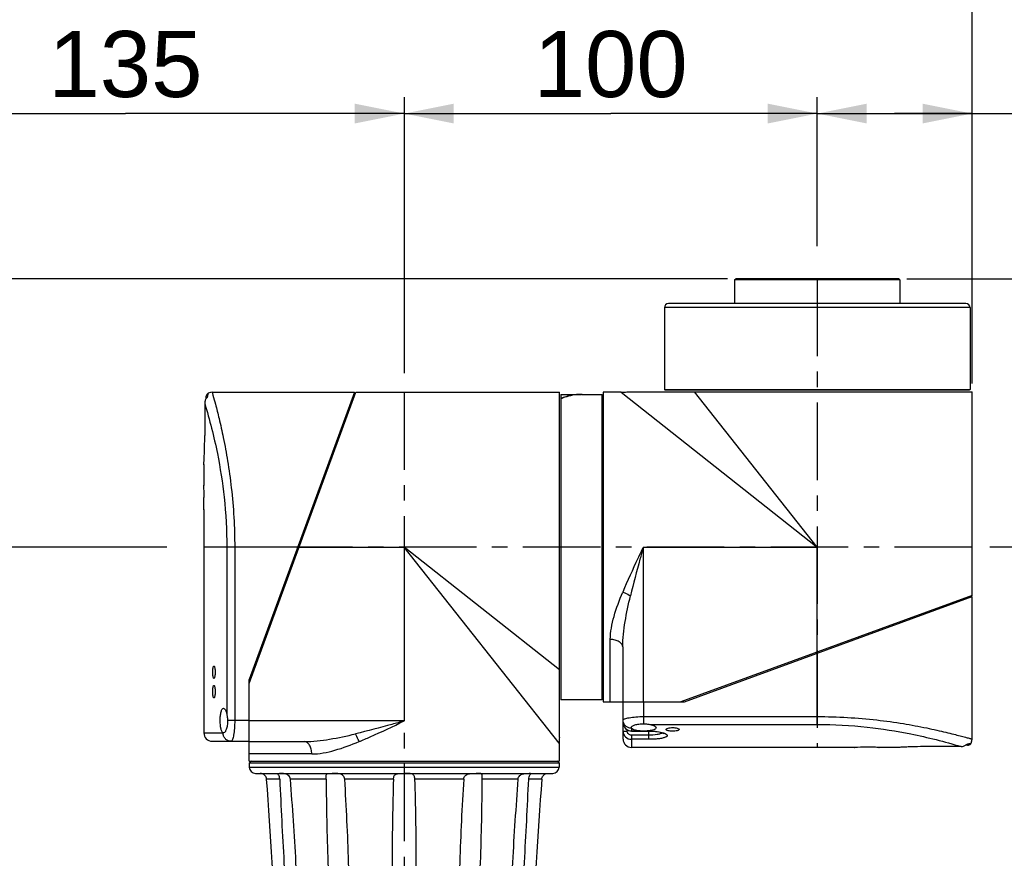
# Model space of a CAD drawing. Header units: millimetres. Extents: x 12 to 2508, y 25 to 1770.
# Tile 30 of 56: x 1497 to 1735, y 1201 to 1404. Entities that reach past the tile are written whole.
import ezdxf

# ---------------------------------------------------------------- set-up
doc = ezdxf.new("R2010")
doc.units = ezdxf.units.MM
doc.linetypes.add('CENTER', pattern=[0.6, 0.375, -0.075, 0.075, -0.075])
for name, color, linetype in [('ARM1_ABL4', 7, 'Continuous'), ('ARM1_PIPE_PBL5', 7, 'Continuous'), ('ARM2_ABL33', 7, 'Continuous'), ('COVER_S_PBL24', 7, 'Continuous'), ('COVER_S_PBL30', 7, 'Continuous'), ('FLANGE_E_PBL3', 7, 'Continuous'), ('FLANGE_J5_PBL34', 7, 'Continuous'), ('HOLDER_S_PBL18', 7, 'Continuous'), ('HOLDER_S_PBL37', 7, 'Continuous'), ('MODULE_S_ABL17', 7, 'Continuous'), ('MODULE_S_ABL2', 7, 'Continuous'), ('new_view_6_VBL0', 7, 'Continuous'), ('RING_S_PBL44', 7, 'Continuous')]:
    doc.layers.add(name, color=color, linetype=linetype)
doc.styles.get("Standard").update_dxf_attribs({"font": 'arial.ttf'})
doc.dimstyles.new('DIMSTYLE_4', dxfattribs={"dimtxt": 16, "dimasz": 12, "dimexe": 1, "dimexo": 0.5, "dimgap": 1, "dimtad": 1, "dimdsep": 46, "dimtxsty": 'Standard', "dimblk": '_FILLED', "dimblk1": '_FILLED', "dimblk2": '_FILLED', "dimcen": 0.09, "dimclrt": 134, "dimazin": 2, "dimtp": 0.5, "dimtm": 0.5, "dimtfac": 1, "dimtofl": 0, "dimtmove": 0, "dimatfit": 3, "dimldrblk": '_FILLED', "dimfxl": 1, "dimtolj": 1, "dimarcsym": 0})
doc.dimstyles.new('DIMSTYLE_6', dxfattribs={"dimtxt": 16, "dimasz": 12, "dimexe": 1, "dimexo": 0.5, "dimgap": 1, "dimtad": 1, "dimdec": 0, "dimdsep": 46, "dimtxsty": 'Standard', "dimblk": '_FILLED', "dimblk1": '_FILLED', "dimblk2": '_FILLED', "dimcen": 0.09, "dimclrt": 134, "dimazin": 2, "dimtp": 0.8, "dimtm": 0.8, "dimtfac": 1, "dimtdec": 0, "dimtofl": 0, "dimtmove": 0, "dimatfit": 3, "dimldrblk": '_FILLED', "dimfxl": 1, "dimtolj": 1, "dimarcsym": 0})
doc.dimstyles.new('DIMSTYLE_7', dxfattribs={"dimtxt": 10, "dimasz": 6, "dimexe": 1, "dimexo": 0.5, "dimtad": 1, "dimdsep": 46, "dimtxsty": 'Standard', "dimblk": '_FILLED', "dimblk1": '_FILLED', "dimblk2": '_FILLED', "dimcen": 0.09, "dimclrt": 134, "dimazin": 2, "dimtp": 0.2, "dimtm": 0.2, "dimtfac": 1, "dimtofl": 0, "dimtmove": 0, "dimatfit": 1, "dimldrblk": '_FILLED', "dimfxl": 1, "dimtolj": 1, "dimarcsym": 0})
doc.dimstyles.new('DIMSTYLE_8', dxfattribs={"dimtxt": 10, "dimasz": 6, "dimexe": 1, "dimexo": 0.5, "dimtad": 1, "dimdec": 3, "dimdsep": 46, "dimtxsty": 'Standard', "dimblk": '_FILLED', "dimblk1": '_FILLED', "dimblk2": '_FILLED', "dimcen": 0.09, "dimclrt": 134, "dimazin": 2, "dimtol": 1, "dimtp": 0.015, "dimtfac": 0.6, "dimtdec": 3, "dimtofl": 0, "dimtmove": 0, "dimatfit": 1, "dimldrblk": '_FILLED', "dimfxl": 1, "dimtolj": 1, "dimarcsym": 0})

# ---------------------------------------------------------------- blocks, each defined once
blk = doc.blocks.new('_FILLED')
at = {"color": 0, "linetype": 'ByBlock'}
blk.add_solid([(0, 0), (-1, 0.2), (-1, -0.2)], dxfattribs=at)
blk = doc.blocks.new('*D13')
at = {"color": 134, "transparency": 16777216}
for p, q in [((2172.57, 1582.6), (1978.52, 1582.6)), ((1982.52, 1582.6), (1982.52, 1412.6)), ((1982.52, 1242.6), (1982.52, 1412.6)), ((1978.52, 1242.6), (2012.08, 1242.6))]:
    blk.add_line(p, q, dxfattribs=at)
at = {"color": 134, "transparency": 16777216, "xscale": 12, "yscale": 12, "zscale": 12}
for p, rotation in [((1982.52, 1582.6), 90), ((1982.52, 1242.6), 270)]:
    blk.add_blockref('_FILLED', p, dxfattribs=dict(at, rotation=rotation))
at = {"color": 134, "transparency": 16777216, "insert": (1962.52, 1412.6), "char_height": 16, "width": 36.8, "attachment_point": 2, "rotation": 90, "line_spacing_factor": 0.9}
blk.add_mtext('340', dxfattribs=at)
blk = doc.blocks.new('COVER_S_PBL24', base_point=(2199.77, 1577.85))
at = {"layer": 'COVER_S_PBL24', "color": 7}
for p, q in [((2182.02, 1618.96), (2182.02, 1618.48)), ((2183.52, 1620.1), (2218.02, 1620.1)), ((2218.02, 1620.1), (2192.52, 1550.5)), ((2181.72, 1617.42), (2181.72, 1609.6)), ((2181.52, 1602.63), (2181.52, 1602.6)), ((2181.52, 1602.6), (2181.52, 1597.6)), ((2181.52, 1597.6), (2181.52, 1597.5)), ((2181.52, 1591.7), (2181.52, 1591.6)), ((2181.52, 1591.69), (2181.52, 1591.6)), ((2181.52, 1591.6), (2181.52, 1537.6)), ((2192.52, 1539.1), (2192.52, 1550.5)), ((2183.52, 1535.6), (2192.52, 1535.6)), ((2186.29, 1537.6), (2186.22, 1537.6))]:
    blk.add_line(p, q, dxfattribs=at)
at = {"layer": 'COVER_S_PBL24', "color": 2}
for p, q in [((2187.08, 1582.6), (2187.08, 1542.09)), ((2204.28, 1582.6), (2187.08, 1582.6)), ((2188.98, 1582.6), (2188.98, 1540.6)), ((2192.52, 1540.6), (2187.25, 1540.6)), ((2181.52, 1537.6), (2186.16, 1537.6))]:
    blk.add_line(p, q, dxfattribs=at)
at = {"layer": 'COVER_S_PBL24', "color": 7}
for points in [[(2182.52, 1619.83), (2182.41, 1619.76), (2182.2, 1619.54), (2182.06, 1619.26), (2182.02, 1618.96)], [(2183.52, 1620.1), (2183.11, 1620.05), (2182.57, 1619.86), (2182.52, 1619.83)]]:
    blk.add_lwpolyline(points, dxfattribs=at)
for centre, radius, start, end in [((2183.71, 1617.46), 1.98, 134.2954, 137.9221), ((2061.52, 1594.6), 120.04, 0.0002, 1.4323), ((2183.52, 1537.6), 2, 180, 270)]:
    blk.add_arc(centre, radius, start, end, dxfattribs=at)
at = {"layer": 'COVER_S_PBL24', "color": 2}
for centre, radius, start, end in [((2188.22, 1537.6), 2.06, 180.0001, 180.4701), ((2186.16, 1537.84), 0.248, 270.0743, 275.0645)]:
    blk.add_arc(centre, radius, start, end, dxfattribs=at)
at = {"layer": 'COVER_S_PBL24', "color": 7}
for points in [[(2182.24, 1618.79), (2182.09, 1618.61), (2181.96, 1618.41), (2181.87, 1618.19)], [(2181.87, 1618.19), (2181.77, 1617.95), (2181.72, 1617.68), (2181.72, 1617.42)]]:
    blk.add_open_spline(points, degree=3, dxfattribs=at)
at = {"layer": 'COVER_S_PBL24', "color": 2}
for points, knots in [([(2182.52, 1619.83), (2182.51, 1619.83), (2182.51, 1619.8), (2182.5, 1619.76), (2182.49, 1619.69), (2182.47, 1619.59), (2182.44, 1619.46), (2182.39, 1619.22), (2182.36, 1619.02), (2182.33, 1618.88)], [0, 0, 0, 0, 0.015535, 0.060115, 0.134208, 0.239266, 0.376721, 0.547586, 1, 1, 1, 1]), ([(2183.52, 1620.1), (2183.59, 1619.86), (2183.85, 1618.9), (2184.44, 1616.79), (2185.29, 1613.38), (2186.32, 1608.79), (2187.35, 1603.21), (2188.58, 1594.39), (2188.98, 1587.4), (2188.98, 1582.6)], [0, 0, 0, 0, 0.019885, 0.07841, 0.172471, 0.297679, 0.448936, 0.620664, 1, 1, 1, 1]), ([(2181.72, 1617.42), (2182.93, 1613.42), (2184.83, 1605.9), (2186.66, 1594.24), (2187.08, 1586.64), (2187.08, 1582.6)], [0, 0, 0, 0, 0.355025, 0.6571, 1, 1, 1, 1]), ([(2188.98, 1540.6), (2188.98, 1539.95), (2188.94, 1538.76), (2188.77, 1537.22), (2188.53, 1536.21), (2188.3, 1535.72), (2188.15, 1535.6), (2188.08, 1535.6)], [0, 0, 0, 0, 0.370978, 0.685645, 0.900141, 0.962847, 1, 1, 1, 1]), ([(2188.08, 1535.6), (2187.83, 1535.6), (2187.33, 1535.7), (2186.69, 1536.14), (2186.26, 1536.8), (2186.16, 1537.32), (2186.16, 1537.58)], [0, 0, 0, 0, 0.245447, 0.493519, 0.745386, 1, 1, 1, 1])]:
    blk.add_open_spline(points, degree=3, knots=knots, dxfattribs=at)
at = {"layer": 'COVER_S_PBL24', "color": 7}
for points, knots in [([(2181.52, 1602.6), (2181.5, 1602.42), (2181.56, 1603.37), (2181.58, 1603.77), (2181.65, 1605.18), (2181.7, 1607.02), (2181.72, 1608.7), (2181.72, 1609.6)], [0, 0, 0, 0, 0.076215, 0.168696, 0.293087, 0.617447, 1, 1, 1, 1]), ([(2181.52, 1591.6), (2181.52, 1591.67), (2181.52, 1591.97), (2181.54, 1592.58), (2181.55, 1593.51), (2181.55, 1594.21), (2181.55, 1594.6)], [0, 0, 0, 0, 0.076144, 0.29291, 0.617307, 1, 1, 1, 1]), ([(2183.65, 1552.3), (2183.65, 1552.49), (2183.66, 1552.84), (2183.72, 1553.32), (2183.78, 1553.62), (2183.89, 1553.8), (2183.94, 1553.8)], [0, 0, 0, 0, 0.369755, 0.68321, 0.897619, 1, 1, 1, 1]), ([(2183.94, 1550.8), (2183.89, 1550.8), (2183.78, 1550.97), (2183.72, 1551.27), (2183.66, 1551.75), (2183.65, 1552.1), (2183.65, 1552.3)], [0, 0, 0, 0, 0.102382, 0.31679, 0.630245, 1, 1, 1, 1]), ([(2183.94, 1553.8), (2184, 1553.8), (2184.11, 1553.62), (2184.18, 1553.32), (2184.25, 1552.84), (2184.26, 1552.49), (2184.26, 1552.3)], [0, 0, 0, 0, 0.103383, 0.31819, 0.631085, 1, 1, 1, 1]), ([(2184.26, 1552.3), (2184.26, 1552.1), (2184.25, 1551.75), (2184.18, 1551.27), (2184.11, 1550.97), (2184, 1550.8), (2183.94, 1550.8)], [0, 0, 0, 0, 0.368913, 0.681808, 0.896616, 1, 1, 1, 1]), ([(2183.65, 1547.6), (2183.65, 1547.79), (2183.66, 1548.14), (2183.72, 1548.62), (2183.78, 1548.92), (2183.89, 1549.1), (2183.94, 1549.1)], [0, 0, 0, 0, 0.369755, 0.68321, 0.897619, 1, 1, 1, 1]), ([(2183.94, 1546.1), (2183.89, 1546.1), (2183.78, 1546.27), (2183.72, 1546.57), (2183.66, 1547.05), (2183.65, 1547.4), (2183.65, 1547.6)], [0, 0, 0, 0, 0.102382, 0.31679, 0.630245, 1, 1, 1, 1]), ([(2183.94, 1549.1), (2184, 1549.1), (2184.11, 1548.92), (2184.18, 1548.62), (2184.25, 1548.14), (2184.26, 1547.79), (2184.26, 1547.6)], [0, 0, 0, 0, 0.103383, 0.31819, 0.631085, 1, 1, 1, 1]), ([(2184.26, 1547.6), (2184.26, 1547.4), (2184.25, 1547.05), (2184.18, 1546.57), (2184.11, 1546.27), (2184, 1546.1), (2183.94, 1546.1)], [0, 0, 0, 0, 0.368913, 0.681808, 0.896616, 1, 1, 1, 1]), ([(2185.46, 1540.6), (2185.46, 1540.99), (2185.5, 1541.71), (2185.63, 1542.55), (2185.81, 1543.09), (2185.96, 1543.4), (2186.16, 1543.6), (2186.29, 1543.6)], [0, 0, 0, 0, 0.360277, 0.66585, 0.785509, 0.879751, 1, 1, 1, 1]), ([(2186.29, 1543.6), (2186.49, 1543.6), (2186.76, 1543.21), (2186.95, 1542.69), (2187.04, 1542.3), (2187.08, 1542.09)], [0, 0, 0, 0, 0.338756, 0.6312, 1, 1, 1, 1]), ([(2186.22, 1537.6), (2186.09, 1537.64), (2185.84, 1537.97), (2185.53, 1538.96), (2185.46, 1539.91), (2185.46, 1540.6)], [0, 0, 0, 0, 0.129193, 0.348262, 1, 1, 1, 1]), ([(2187.25, 1540.6), (2187.25, 1540.2), (2187.2, 1539.48), (2187.03, 1538.64), (2186.81, 1538.1), (2186.64, 1537.79), (2186.42, 1537.6), (2186.29, 1537.6)], [0, 0, 0, 0, 0.356905, 0.660298, 0.780317, 0.876063, 1, 1, 1, 1]), ([(2187.08, 1542.09), (2187.1, 1541.97), (2187.19, 1541.48), (2187.25, 1540.98), (2187.25, 1540.6)], [0, 0, 0, 0, 0.235411, 1, 1, 1, 1])]:
    blk.add_open_spline(points, degree=3, knots=knots, dxfattribs=at)
at = {"layer": 'COVER_S_PBL24', "color": 2}
blk.add_open_spline([(2186.22, 1537.6), (2186.21, 1537.6), (2186.19, 1537.6), (2186.18, 1537.6)], degree=3, dxfattribs=at)
blk = doc.blocks.new('HOLDER_S_PBL37', base_point=(2230.07, 1575.45))
at = {"layer": 'HOLDER_S_PBL37', "color": 7}
for p, q in [((2192.52, 1549.6), (2218.32, 1620.1)), ((2218.32, 1620.1), (2267.62, 1620.1)), ((2267.62, 1536.51), (2267.62, 1620.1)), ((2217.28, 1618.1), (2217.59, 1618.1)), ((2192.52, 1530.8), (2192.52, 1549.6)), ((2192.52, 1535.5), (2205.85, 1535.5)), ((2267.52, 1535.1), (2267.52, 1530.8)), ((2192.52, 1530.8), (2267.52, 1530.8))]:
    blk.add_line(p, q, dxfattribs=at)
at = {"layer": 'HOLDER_S_PBL37', "color": 2}
for p, q in [((2204.28, 1582.6), (2230.02, 1582.6)), ((2230.02, 1582.6), (2230.02, 1540.5)), ((2267.52, 1535.1), (2230.02, 1582.6)), ((2267.62, 1552.91), (2230.02, 1582.6)), ((2230.02, 1540.5), (2192.52, 1540.5)), ((2207.64, 1532.5), (2192.52, 1532.5))]:
    blk.add_line(p, q, dxfattribs=at)
at = {"layer": 'HOLDER_S_PBL37', "color": 7}
blk.add_arc((2277.53, 1535.1), 10.01, 171.8955, 179.9942, dxfattribs=at)
at = {"layer": 'HOLDER_S_PBL37', "color": 2}
for points, knots in [([(2230.02, 1540.5), (2229.03, 1540.22), (2225.11, 1539.14), (2221.19, 1538.08), (2218.22, 1537.37)], [0, 0, 0, 0, 0.251279, 1, 1, 1, 1]), ([(2219.1, 1535.5), (2220.01, 1535.87), (2223.69, 1537.45), (2227.3, 1539.19), (2230.02, 1540.5)], [0, 0, 0, 0, 0.245874, 1, 1, 1, 1]), ([(2205.85, 1535.5), (2207.9, 1535.5), (2212.07, 1536), (2216.15, 1536.88), (2218.22, 1537.37)], [0, 0, 0, 0, 0.489936, 1, 1, 1, 1]), ([(2207.64, 1532.5), (2207.64, 1532.88), (2207.56, 1533.62), (2207.19, 1534.59), (2206.63, 1535.3), (2206.09, 1535.5), (2205.85, 1535.5)], [0, 0, 0, 0, 0.304409, 0.580241, 0.809815, 1, 1, 1, 1]), ([(2207.64, 1532.5), (2208.56, 1532.5), (2210.45, 1532.7), (2214.32, 1533.64), (2217.18, 1534.71), (2219.1, 1535.5)], [0, 0, 0, 0, 0.231676, 0.477405, 1, 1, 1, 1]), ([(2219.1, 1535.5), (2219.04, 1535.67), (2218.79, 1536.31), (2218.49, 1536.94), (2218.22, 1537.37)], [0, 0, 0, 0, 0.263076, 1, 1, 1, 1])]:
    blk.add_open_spline(points, degree=3, knots=knots, dxfattribs=at)
blk = doc.blocks.new('*D14')
at = {"color": 134, "transparency": 16777216}
for p, q in [((2308.32, 1647.6), (1898.52, 1647.6)), ((1902.52, 1647.6), (1902.52, 1162.6)), ((1902.52, 677.6), (1902.52, 1162.6)), ((2153.52, 677.6), (1898.52, 677.6))]:
    blk.add_line(p, q, dxfattribs=at)
at = {"color": 134, "transparency": 16777216, "xscale": 12, "yscale": 12, "zscale": 12}
for p, rotation in [((1902.52, 1647.6), 90), ((1902.52, 677.6), 270)]:
    blk.add_blockref('_FILLED', p, dxfattribs=dict(at, rotation=rotation))
at = {"color": 134, "transparency": 16777216, "insert": (1882.52, 1162.6), "char_height": 16, "width": 36.8, "attachment_point": 2, "rotation": 90, "line_spacing_factor": 0.9}
blk.add_mtext('970', dxfattribs=at)
blk = doc.blocks.new('*D16')
at = {"color": 134, "transparency": 16777216}
for p, q in [((2230.02, 1691.6), (2230.02, 1633.97)), ((2330.02, 1655.45), (2330.02, 1691.6)), ((2230.02, 1687.6), (2280.02, 1687.6)), ((2330.02, 1687.6), (2280.02, 1687.6))]:
    blk.add_line(p, q, dxfattribs=at)
at = {"color": 134, "transparency": 16777216, "xscale": 12, "yscale": 12, "zscale": 12, "rotation": 180}
blk.add_blockref('_FILLED', (2230.02, 1687.6), dxfattribs=at)
at = {"color": 134, "transparency": 16777216, "xscale": 12, "yscale": 12, "zscale": 12}
blk.add_blockref('_FILLED', (2330.02, 1687.6), dxfattribs=at)
at = {"color": 134, "transparency": 16777216, "insert": (2280.02, 1707.6), "char_height": 16, "width": 36.8, "attachment_point": 2, "line_spacing_factor": 0.9}
blk.add_mtext('100', dxfattribs=at)
blk = doc.blocks.new('*D17')
at = {"color": 134, "transparency": 16777216}
for p, q in [((2330.02, 1670.8), (2330.02, 1691.6)), ((2367.52, 1622.2), (2367.52, 1691.6)), ((2330.02, 1687.6), (2348.77, 1687.6)), ((2367.52, 1687.6), (2348.77, 1687.6)), ((2348.77, 1687.6), (2446.74, 1687.6))]:
    blk.add_line(p, q, dxfattribs=at)
at = {"color": 134, "transparency": 16777216, "xscale": 12, "yscale": 12, "zscale": 12, "rotation": 180}
blk.add_blockref('_FILLED', (2330.02, 1687.6), dxfattribs=at)
at = {"color": 134, "transparency": 16777216, "xscale": 12, "yscale": 12, "zscale": 12}
blk.add_blockref('_FILLED', (2367.52, 1687.6), dxfattribs=at)
at = {"color": 134, "transparency": 16777216, "insert": (2391.56, 1707.6), "char_height": 16, "width": 55.1704, "attachment_point": 1, "line_spacing_factor": 0.9}
blk.add_mtext('(37.5)', dxfattribs=at)
blk = doc.blocks.new('*D18')
at = {"color": 134, "transparency": 16777216}
for p, q in [((2351.72, 1647.6), (2411.52, 1647.6)), ((2407.52, 1647.6), (2407.52, 1615.1)), ((2407.52, 1582.6), (2407.52, 1615.1)), ((2411.52, 1582.6), (2371.81, 1582.6))]:
    blk.add_line(p, q, dxfattribs=at)
at = {"color": 134, "transparency": 16777216, "xscale": 12, "yscale": 12, "zscale": 12}
for p, rotation in [((2407.52, 1647.6), 90), ((2407.52, 1582.6), 270)]:
    blk.add_blockref('_FILLED', p, dxfattribs=dict(at, rotation=rotation))
at = {"color": 134, "transparency": 16777216, "insert": (2387.52, 1615.1), "char_height": 16, "width": 24.5333, "attachment_point": 2, "rotation": 90, "line_spacing_factor": 0.9}
blk.add_mtext('65', dxfattribs=at)
blk = doc.blocks.new('*D15')
at = {"color": 134, "transparency": 16777216}
for p, q in [((2095.02, 1307.64), (2095.02, 1691.6)), ((2230.02, 1691.6), (2230.02, 1624.71)), ((2095.02, 1687.6), (2162.52, 1687.6)), ((2230.02, 1687.6), (2162.52, 1687.6))]:
    blk.add_line(p, q, dxfattribs=at)
at = {"color": 134, "transparency": 16777216, "xscale": 12, "yscale": 12, "zscale": 12, "rotation": 180}
blk.add_blockref('_FILLED', (2095.02, 1687.6), dxfattribs=at)
at = {"color": 134, "transparency": 16777216, "xscale": 12, "yscale": 12, "zscale": 12}
blk.add_blockref('_FILLED', (2230.02, 1687.6), dxfattribs=at)
at = {"color": 134, "transparency": 16777216, "insert": (2162.52, 1707.6), "char_height": 16, "width": 36.8, "attachment_point": 2, "line_spacing_factor": 0.9}
blk.add_mtext('135', dxfattribs=at)
blk = doc.blocks.new('*D24')
at = {"color": 134, "transparency": 16777216}
for p, q in [((2022.52, 1297.6), (2022.52, 1731.6)), ((2367.52, 1622.2), (2367.52, 1731.6)), ((2022.52, 1727.6), (2195.02, 1727.6)), ((2367.52, 1727.6), (2195.02, 1727.6))]:
    blk.add_line(p, q, dxfattribs=at)
at = {"color": 134, "transparency": 16777216, "xscale": 12, "yscale": 12, "zscale": 12, "rotation": 180}
blk.add_blockref('_FILLED', (2022.52, 1727.6), dxfattribs=at)
at = {"color": 134, "transparency": 16777216, "xscale": 12, "yscale": 12, "zscale": 12}
blk.add_blockref('_FILLED', (2367.52, 1727.6), dxfattribs=at)
at = {"color": 134, "transparency": 16777216, "insert": (2195.02, 1747.6), "char_height": 16, "width": 50.3111, "attachment_point": 2, "line_spacing_factor": 0.9}
blk.add_mtext('(345)', dxfattribs=at)
blk = doc.blocks.new('COVER_S_PBL30', base_point=(2325.27, 1552.35))
at = {"layer": 'COVER_S_PBL30', "color": 7}
for p, q in [((2297.92, 1545.1), (2367.52, 1570.6)), ((2367.52, 1536.1), (2367.52, 1570.6)), ((2283.02, 1536.1), (2283.02, 1545.1)), ((2286.52, 1545.1), (2297.92, 1545.1)), ((2285.03, 1538.8), (2285.02, 1538.87)), ((2285.02, 1538.04), (2289.22, 1538.04)), ((2339.02, 1534.1), (2285.02, 1534.1)), ((2339.02, 1534.1), (2339.12, 1534.1)), ((2344.92, 1534.1), (2345.02, 1534.1)), ((2344.92, 1534.1), (2345.02, 1534.1)), ((2350.02, 1534.1), (2345.02, 1534.1)), ((2350.02, 1534.1), (2350.06, 1534.1)), ((2364.84, 1534.3), (2357.02, 1534.3)), ((2366.38, 1534.6), (2365.9, 1534.6))]:
    blk.add_line(p, q, dxfattribs=at)
at = {"layer": 'COVER_S_PBL30', "color": 2}
for p, q in [((2330.02, 1539.66), (2330.02, 1556.86)), ((2288.02, 1539.83), (2288.02, 1545.1)), ((2288.02, 1541.56), (2330.02, 1541.56)), ((2283.02, 1538.05), (2284.02, 1538.05)), ((2284.02, 1538.34), (2284.02, 1538.05)), ((2285.02, 1538.74), (2285.02, 1538.04)), ((2285.02, 1538.08), (2287.06, 1538.08)), ((2288.97, 1538.08), (2289.22, 1538.08)), ((2289.22, 1536.05), (2289.22, 1538.08)), ((2289.51, 1539.66), (2330.02, 1539.66)), ((2285.02, 1537.04), (2285.02, 1534.1)), ((2289.22, 1537.04), (2285.02, 1537.04)), ((2289.22, 1536.05), (2285.02, 1536.05))]:
    blk.add_line(p, q, dxfattribs=at)
at = {"layer": 'COVER_S_PBL30', "color": 7}
for points in [[(2283.02, 1540.08), (2283.04, 1539.77), (2283.18, 1539.28), (2283.44, 1538.83), (2283.8, 1538.46), (2284.24, 1538.2), (2284.73, 1538.07), (2285.02, 1538.04)], [(2289.22, 1538.04), (2289.95, 1538.03), (2290.85, 1537.96), (2291.66, 1537.84), (2292.27, 1537.7), (2292.65, 1537.58), (2292.85, 1537.49), (2292.89, 1537.47)], [(2367.25, 1535.09), (2367.28, 1535.15), (2367.47, 1535.69), (2367.52, 1536.1)], [(2366.38, 1534.6), (2366.68, 1534.64), (2366.96, 1534.78), (2367.18, 1534.99), (2367.25, 1535.1)]]:
    blk.add_lwpolyline(points, dxfattribs=at)
at = {"layer": 'COVER_S_PBL30', "color": 2}
for centre, radius, start, end in [((2285.02, 1540.08), 2, 179.9825, 269.9761), ((2285.02, 1538.05), 2, 179.9957, 269.9925), ((2285.02, 1540.8), 2.06, 269.5475, 269.9999), ((2291.46, 1533.51), 4.33, 69.8881, 70.7773)]:
    blk.add_arc(centre, radius, start, end, dxfattribs=at)
at = {"layer": 'COVER_S_PBL30', "color": 7}
for centre, radius, start, end in [((2285.02, 1536.1), 2, 180, 270), ((2342.02, 1414.09), 120.04, 90.0002, 91.4323), ((2364.88, 1536.29), 1.98, 312.078, 315.7043)]:
    blk.add_arc(centre, radius, start, end, dxfattribs=at)
at = {"layer": 'COVER_S_PBL30', "color": 2}
for points, knots in [([(2283.02, 1540.66), (2283.02, 1540.72), (2283.14, 1540.88), (2283.63, 1541.11), (2284.64, 1541.34), (2286.19, 1541.52), (2287.37, 1541.56), (2288.02, 1541.56)], [0, 0, 0, 0, 0.037151, 0.09985, 0.314351, 0.629026, 1, 1, 1, 1]), ([(2285, 1538.74), (2284.74, 1538.74), (2284.22, 1538.84), (2283.57, 1539.27), (2283.12, 1539.9), (2283.02, 1540.41), (2283.02, 1540.66)], [0, 0, 0, 0, 0.254544, 0.506373, 0.754489, 1, 1, 1, 1]), ([(2330.02, 1541.56), (2332.47, 1541.56), (2337.28, 1541.42), (2344.24, 1540.82), (2350.63, 1539.93), (2355.48, 1539.03), (2358.9, 1538.29), (2361.08, 1537.79), (2362.97, 1537.32), (2364.53, 1536.92), (2365.79, 1536.58), (2366.57, 1536.37), (2367.11, 1536.21), (2367.25, 1536.18), (2367.58, 1536.07), (2367.52, 1536.1)], [0, 0, 0, 0, 0.193425, 0.379421, 0.551117, 0.702351, 0.768536, 0.827548, 0.878764, 0.9216, 0.955533, 0.980118, 0.988792, 0.995012, 1, 1, 1, 1]), ([(2285.02, 1537.04), (2284.76, 1537.04), (2284.23, 1537.26), (2284.02, 1537.8), (2284.02, 1538.05)], [0, 0, 0, 0, 0.499592, 1, 1, 1, 1]), ([(2289.22, 1538.08), (2289.91, 1538.08), (2291.14, 1538), (2292.37, 1537.77), (2292.88, 1537.59)], [0, 0, 0, 0, 0.560724, 1, 1, 1, 1]), ([(2330.02, 1539.66), (2334.06, 1539.66), (2341.66, 1539.24), (2353.32, 1537.41), (2360.84, 1535.51), (2364.84, 1534.3)], [0, 0, 0, 0, 0.3429, 0.644974, 1, 1, 1, 1]), ([(2292.52, 1537.63), (2292.37, 1537.52), (2291.95, 1537.34), (2290.85, 1537.09), (2289.9, 1537.04), (2289.22, 1537.04)], [0, 0, 0, 0, 0.163766, 0.396179, 1, 1, 1, 1]), ([(2292.94, 1537.57), (2293.13, 1537.5), (2293.38, 1537.4), (2293.63, 1537.19), (2293.72, 1537.05), (2293.72, 1536.89), (2293.62, 1536.75), (2293.44, 1536.63), (2293.2, 1536.52), (2292.88, 1536.41), (2292.34, 1536.28), (2291.52, 1536.16), (2290.41, 1536.07), (2289.63, 1536.05), (2289.22, 1536.05)], [0, 0, 0, 0, 0.103332, 0.139101, 0.166272, 0.189678, 0.21663, 0.252267, 0.29861, 0.356127, 0.424582, 0.59087, 0.787364, 1, 1, 1, 1]), ([(2366.3, 1534.91), (2366.44, 1534.94), (2366.64, 1534.97), (2366.88, 1535.02), (2367.01, 1535.05), (2367.11, 1535.07), (2367.19, 1535.09), (2367.22, 1535.09), (2367.25, 1535.1), (2367.25, 1535.1)], [0, 0, 0, 0, 0.452428, 0.622623, 0.76004, 0.866147, 0.941344, 0.985823, 1, 1, 1, 1])]:
    blk.add_open_spline(points, degree=3, knots=knots, dxfattribs=at)
at = {"layer": 'COVER_S_PBL30', "color": 7}
for points, knots in [([(2285.02, 1538.87), (2285.02, 1539), (2285.21, 1539.21), (2285.53, 1539.39), (2286.06, 1539.61), (2286.9, 1539.78), (2287.63, 1539.83), (2288.02, 1539.83)], [0, 0, 0, 0, 0.123919, 0.219665, 0.339694, 0.64311, 1, 1, 1, 1]), ([(2287.06, 1538.08), (2286.58, 1538.12), (2285.93, 1538.22), (2285.25, 1538.5), (2285.05, 1538.7), (2285.03, 1538.8)], [0, 0, 0, 0, 0.650706, 0.86335, 1, 1, 1, 1]), ([(2288.02, 1538.05), (2287.78, 1538.05), (2287.46, 1538.05), (2287.14, 1538.07), (2287.06, 1538.08)], [0, 0, 0, 0, 0.755742, 1, 1, 1, 1]), ([(2288.02, 1539.83), (2288.15, 1539.83), (2288.65, 1539.81), (2289.15, 1539.72), (2289.51, 1539.66)], [0, 0, 0, 0, 0.260756, 1, 1, 1, 1]), ([(2288.97, 1538.08), (2288.89, 1538.07), (2288.58, 1538.05), (2288.26, 1538.05), (2288.02, 1538.05)], [0, 0, 0, 0, 0.244258, 1, 1, 1, 1]), ([(2291.02, 1538.87), (2291.02, 1538.77), (2290.91, 1538.61), (2290.69, 1538.47), (2290.34, 1538.32), (2289.76, 1538.17), (2289.25, 1538.1), (2288.97, 1538.08)], [0, 0, 0, 0, 0.128667, 0.220665, 0.335399, 0.631183, 1, 1, 1, 1]), ([(2289.51, 1539.66), (2289.72, 1539.62), (2290.11, 1539.53), (2290.63, 1539.33), (2291.02, 1539.07), (2291.02, 1538.87)], [0, 0, 0, 0, 0.368796, 0.661229, 1, 1, 1, 1]), ([(2293.45, 1538.44), (2293.45, 1538.51), (2293.61, 1538.66), (2294.13, 1538.83), (2294.64, 1538.89), (2295.02, 1538.89)], [0, 0, 0, 0, 0.119084, 0.333763, 1, 1, 1, 1]), ([(2295.02, 1538.02), (2294.64, 1538.02), (2294.19, 1538.05), (2293.72, 1538.2), (2293.55, 1538.27), (2293.45, 1538.38), (2293.45, 1538.44)], [0, 0, 0, 0, 0.6676, 0.787748, 0.882103, 1, 1, 1, 1]), ([(2295.02, 1538.89), (2295.39, 1538.89), (2295.9, 1538.83), (2296.43, 1538.66), (2296.59, 1538.51), (2296.59, 1538.44)], [0, 0, 0, 0, 0.666244, 0.880911, 1, 1, 1, 1]), ([(2296.59, 1538.44), (2296.59, 1538.38), (2296.48, 1538.27), (2296.32, 1538.2), (2295.84, 1538.05), (2295.39, 1538.02), (2295.02, 1538.02)], [0, 0, 0, 0, 0.117889, 0.212245, 0.3324, 1, 1, 1, 1]), ([(2345.02, 1534.1), (2344.94, 1534.1), (2344.65, 1534.1), (2344.03, 1534.12), (2343.11, 1534.13), (2342.4, 1534.13), (2342.02, 1534.13)], [0, 0, 0, 0, 0.076144, 0.29291, 0.617307, 1, 1, 1, 1]), ([(2357.02, 1534.3), (2356.12, 1534.3), (2354.47, 1534.28), (2352.32, 1534.22), (2350.88, 1534.14), (2350.19, 1534.11), (2350.02, 1534.1)], [0, 0, 0, 0, 0.382551, 0.706911, 0.923785, 1, 1, 1, 1])]:
    blk.add_open_spline(points, degree=3, knots=knots, dxfattribs=at)
at = {"layer": 'COVER_S_PBL30', "color": 2}
blk.add_open_spline([(2285.02, 1538.74), (2285.02, 1538.76), (2285.02, 1538.78), (2285.03, 1538.8)], degree=3, dxfattribs=at)
at = {"layer": 'COVER_S_PBL30', "color": 7}
for points in [[(2364.84, 1534.3), (2365.1, 1534.3), (2365.37, 1534.35), (2365.61, 1534.45)], [(2365.61, 1534.45), (2365.83, 1534.54), (2366.03, 1534.66), (2366.21, 1534.82)]]:
    blk.add_open_spline(points, degree=3, dxfattribs=at)
blk = doc.blocks.new('FLANGE_J5_PBL34', base_point=(2230.02, 1508.3))
at = {"layer": 'FLANGE_J5_PBL34', "color": 7}
for p, q in [((2193.02, 1530.8), (2192.52, 1530.3)), ((2267.02, 1530.8), (2267.52, 1530.3)), ((2192.52, 1530.3), (2192.52, 1529.3)), ((2267.52, 1530.3), (2192.52, 1530.3)), ((2267.52, 1530.3), (2267.52, 1529.3)), ((2194.02, 1527.8), (2266.02, 1527.8)), ((2199.4, 1486.1), (2202.23, 1486.1)), ((2204.78, 1486.1), (2212.5, 1486.1)), ((2216.92, 1486.03), (2216.92, 1486.1)), ((2216.92, 1486.1), (2227.47, 1486.1)), ((2232.56, 1486.1), (2243.12, 1486.1)), ((2243.12, 1486.1), (2243.12, 1486.03)), ((2247.53, 1486.1), (2255.26, 1486.1)), ((2257.8, 1486.1), (2260.63, 1486.1))]:
    blk.add_line(p, q, dxfattribs=at)
at = {"layer": 'FLANGE_J5_PBL34', "color": 2}
for p, q in [((2192.52, 1529.3), (2267.52, 1529.3)), ((2199.88, 1526.4), (2196.71, 1526.4)), ((2211.12, 1526.4), (2202.47, 1526.4)), ((2227.43, 1526.4), (2215.61, 1526.4)), ((2244.43, 1526.4), (2232.61, 1526.4)), ((2257.57, 1526.4), (2248.91, 1526.4)), ((2263.32, 1526.4), (2260.16, 1526.4))]:
    blk.add_line(p, q, dxfattribs=at)
at = {"layer": 'FLANGE_J5_PBL34', "color": 7}
for centre, radius, start, end in [((2194.02, 1529.3), 1.5, 180, 270), ((2266.02, 1529.3), 1.5, 270, 360), ((-5034.08, 1023.15), 7248.28, 3.661962, 3.981237), ((2772.46, 1507.97), 545.35, 178.0641, 180.0746), ((1687.81, 1507.98), 545.11, 359.925, 1.9364), ((9494.11, 1023.15), 7248.28, 176.018763, 176.338038), ((2835.45, 1506.81), 608.34, 179.9572, 181.95124), ((1624.31, 1506.81), 608.6, 358.04918, 0.04235), ((2142.36, 1427.57), 81.73, 45.4394, 45.7393), ((2212.05, 1497.56), 15.09, 229.407, 231.1859), ((2217.15, 1490.73), 6.56, 224.8983, 228.719), ((2230.04, 1487.53), 2.95, 209.187, 216.1048), ((2229.99, 1487.53), 2.95, 323.8947, 330.8129), ((2245.17, 1486.03), 2.05, 179.9978, 181.0804), ((2245.02, 1486.03), 1.91, 181.0238, 186.9887), ((2242.88, 1490.73), 6.56, 311.2806, 315.1015), ((2247.98, 1497.56), 15.09, 308.8139, 310.5929), ((2317.67, 1427.57), 81.73, 134.2608, 134.5607)]:
    blk.add_arc(centre, radius, start, end, dxfattribs=at)
for points, knots in [([(2196.71, 1526.4), (2196.69, 1526.7), (2196.5, 1527.15), (2196.07, 1527.52), (2195.76, 1527.68), (2195.53, 1527.75), (2195.37, 1527.78), (2195.28, 1527.79), (2195.22, 1527.8), (2195.16, 1527.79), (2195.14, 1527.8), (2195.12, 1527.79), (2195.12, 1527.8)], [0, 0, 0, 0, 0.398478, 0.576573, 0.726732, 0.845114, 0.892037, 0.930654, 0.960867, 0.982562, 0.995633, 1, 1, 1, 1]), ([(2199.4, 1527.75), (2199.4, 1527.79), (2199.6, 1527.8), (2199.7, 1527.8), (2199.79, 1527.8)], [0, 0, 0, 0, 0.269402, 1, 1, 1, 1]), ([(2199.88, 1526.4), (2199.87, 1526.58), (2199.82, 1526.93), (2199.64, 1527.34), (2199.5, 1527.59), (2199.4, 1527.71), (2199.4, 1527.75)], [0, 0, 0, 0, 0.388948, 0.707111, 0.910969, 1, 1, 1, 1]), ([(2202.47, 1526.4), (2202.46, 1526.56), (2202.37, 1526.88), (2201.98, 1527.39), (2201.27, 1527.72), (2200.48, 1527.8), (2200, 1527.8), (2199.79, 1527.8)], [0, 0, 0, 0, 0.14437, 0.288763, 0.568855, 0.815868, 1, 1, 1, 1]), ([(2199.88, 1526.4), (2200.17, 1519.68), (2200.87, 1506.24), (2201.74, 1492.81), (2202.23, 1486.1)], [0, 0, 0, 0, 0.499756, 1, 1, 1, 1]), ([(2204.78, 1486.1), (2204.52, 1492.82), (2203.87, 1506.26), (2202.99, 1519.69), (2202.47, 1526.4)], [0, 0, 0, 0, 0.499771, 1, 1, 1, 1]), ([(2211.12, 1526.93), (2211.12, 1527.04), (2211.12, 1527.23), (2211.16, 1527.48), (2211.27, 1527.66), (2211.45, 1527.75), (2211.67, 1527.78), (2212.05, 1527.8), (2212.35, 1527.8), (2212.57, 1527.8)], [0, 0, 0, 0, 0.156828, 0.27468, 0.364256, 0.45244, 0.558175, 0.685852, 1, 1, 1, 1]), ([(2211.12, 1526.4), (2211.12, 1526.44), (2211.12, 1526.62), (2211.12, 1526.8), (2211.12, 1526.93)], [0, 0, 0, 0, 0.261025, 1, 1, 1, 1]), ([(2211.12, 1526.4), (2211.15, 1519.68), (2211.46, 1506.24), (2212.09, 1492.81), (2212.5, 1486.1)], [0, 0, 0, 0, 0.499728, 1, 1, 1, 1]), ([(2215.61, 1526.4), (2215.59, 1526.7), (2215.33, 1527.34), (2214.42, 1527.74), (2213.49, 1527.8), (2212.87, 1527.8), (2212.57, 1527.8)], [0, 0, 0, 0, 0.249101, 0.497694, 0.756772, 1, 1, 1, 1]), ([(2216.92, 1486.1), (2216.9, 1492.81), (2216.65, 1506.26), (2216.04, 1519.69), (2215.61, 1526.4)], [0, 0, 0, 0, 0.499798, 1, 1, 1, 1]), ([(2227.43, 1526.4), (2227.43, 1526.54), (2227.46, 1526.81), (2227.58, 1527.18), (2227.79, 1527.47), (2228.09, 1527.65), (2228.43, 1527.74), (2228.96, 1527.8), (2229.37, 1527.8), (2229.65, 1527.8)], [0, 0, 0, 0, 0.139292, 0.265157, 0.376781, 0.484878, 0.600088, 0.725541, 1, 1, 1, 1]), ([(2232.61, 1526.4), (2232.6, 1526.55), (2232.57, 1526.84), (2232.43, 1527.24), (2232.17, 1527.54), (2231.81, 1527.7), (2231.42, 1527.77), (2230.82, 1527.8), (2230.36, 1527.8), (2230.05, 1527.8)], [0, 0, 0, 0, 0.137016, 0.258961, 0.367147, 0.475489, 0.593675, 0.722527, 1, 1, 1, 1]), ([(2244.43, 1526.4), (2243.99, 1519.69), (2243.38, 1506.26), (2243.13, 1492.81), (2243.12, 1486.1)], [0, 0, 0, 0, 0.500202, 1, 1, 1, 1]), ([(2244.43, 1526.4), (2244.45, 1526.7), (2244.7, 1527.34), (2245.62, 1527.74), (2246.54, 1527.8), (2247.17, 1527.8), (2247.47, 1527.8)], [0, 0, 0, 0, 0.249101, 0.497694, 0.756772, 1, 1, 1, 1]), ([(2248.92, 1526.93), (2248.92, 1527.04), (2248.91, 1527.23), (2248.88, 1527.48), (2248.77, 1527.66), (2248.58, 1527.75), (2248.37, 1527.78), (2247.99, 1527.8), (2247.68, 1527.8), (2247.47, 1527.8)], [0, 0, 0, 0, 0.156828, 0.27468, 0.364256, 0.45244, 0.558175, 0.685852, 1, 1, 1, 1]), ([(2247.53, 1486.1), (2247.95, 1492.81), (2248.57, 1506.24), (2248.88, 1519.68), (2248.91, 1526.4)], [0, 0, 0, 0, 0.500272, 1, 1, 1, 1]), ([(2248.91, 1526.4), (2248.91, 1526.44), (2248.91, 1526.62), (2248.92, 1526.8), (2248.92, 1526.93)], [0, 0, 0, 0, 0.261025, 1, 1, 1, 1]), ([(2257.57, 1526.4), (2257.04, 1519.69), (2256.17, 1506.26), (2255.51, 1492.82), (2255.26, 1486.1)], [0, 0, 0, 0, 0.500229, 1, 1, 1, 1]), ([(2257.57, 1526.4), (2257.58, 1526.56), (2257.67, 1526.88), (2258.05, 1527.39), (2258.77, 1527.72), (2259.56, 1527.8), (2260.04, 1527.8), (2260.24, 1527.8)], [0, 0, 0, 0, 0.14437, 0.288763, 0.568855, 0.815868, 1, 1, 1, 1]), ([(2257.8, 1486.1), (2258.29, 1492.81), (2259.16, 1506.24), (2259.87, 1519.68), (2260.16, 1526.4)], [0, 0, 0, 0, 0.500244, 1, 1, 1, 1]), ([(2260.16, 1526.4), (2260.16, 1526.58), (2260.22, 1526.93), (2260.39, 1527.34), (2260.53, 1527.59), (2260.63, 1527.71), (2260.63, 1527.75)], [0, 0, 0, 0, 0.388948, 0.707111, 0.910969, 1, 1, 1, 1]), ([(2260.63, 1527.75), (2260.63, 1527.79), (2260.43, 1527.8), (2260.34, 1527.8), (2260.24, 1527.8)], [0, 0, 0, 0, 0.269402, 1, 1, 1, 1]), ([(2263.32, 1526.4), (2263.34, 1526.7), (2263.57, 1527.25), (2264.22, 1527.71), (2264.7, 1527.8), (2264.92, 1527.8)], [0, 0, 0, 0, 0.390869, 0.713984, 1, 1, 1, 1])]:
    blk.add_open_spline(points, degree=3, knots=knots, dxfattribs=at)
for points in [[(2204.95, 1485.8), (2204.89, 1485.9), (2204.84, 1486), (2204.78, 1486.1)], [(2216.9, 1485.8), (2216.91, 1485.87), (2216.92, 1485.95), (2216.92, 1486.03)], [(2255.26, 1486.1), (2255.2, 1486), (2255.14, 1485.9), (2255.09, 1485.8)]]:
    blk.add_open_spline(points, degree=3, dxfattribs=at)
blk = doc.blocks.new('ARM2_ABL33', base_point=(2230.02, 1405.5))
at = {"layer": 'FLANGE_J5_PBL34'}
blk.add_blockref('FLANGE_J5_PBL34', (2230.02, 1508.3), dxfattribs=at)
blk = doc.blocks.new('RING_S_PBL44', base_point=(2272.92, 1582.6))
at = {"layer": 'RING_S_PBL44', "color": 7}
for p, q in [((2267.92, 1619.6), (2267.92, 1545.6)), ((2267.92, 1619.6), (2272.92, 1619.6)), ((2273.09, 1619.6), (2277.92, 1619.6)), ((2277.92, 1545.6), (2277.92, 1619.6)), ((2277.92, 1545.6), (2267.92, 1545.6))]:
    blk.add_line(p, q, dxfattribs=at)
for start, end in [(90.4022, 90.8039), (90, 90.4021)]:
    blk.add_arc((2273.09, 1607.31), 12.29, start, end, dxfattribs=at)
for centre, major_axis, start_param, end_param in [((2272.92, 1582.6), (0, 37), 6.279114, 6.519438), ((2252.92, 1582.6), (64.09, 0), 1.332458, 1.334544)]:
    blk.add_ellipse(centre, major_axis=major_axis, ratio=0.57735, start_param=start_param, end_param=end_param, dxfattribs=at)
blk.add_open_spline([(2272.92, 1619.6), (2272.51, 1619.59), (2270.84, 1619.48), (2269.21, 1619.04), (2268.05, 1618.55)], degree=3, knots=[0, 0, 0, 0, 0.245734, 1, 1, 1, 1], dxfattribs=at)
blk = doc.blocks.new('MODULE_S_ABL2', base_point=(2058.872, 1431.348))
at = {"layer": 'COVER_S_PBL24'}
blk.add_blockref('COVER_S_PBL24', (2199.766, 1577.848), dxfattribs=at)
at = {"layer": 'HOLDER_S_PBL37'}
blk.add_blockref('HOLDER_S_PBL37', (2230.067, 1575.446), dxfattribs=at)
at = {"layer": 'MODULE_S_ABL2', "color": 134}
dim = blk.add_linear_dim(base=(1982.517, 1242.596), p1=(2173.074, 1582.596), p2=(2012.581, 1242.596), angle=270, dimstyle='DIMSTYLE_4', dxfattribs=at)
dim.commit()
dim.dimension.update_dxf_attribs({"geometry": '*D13', "text_midpoint": (1982.517, 1412.777), "dimtype": 128})
blk = doc.blocks.new('FLANGE_E_PBL3', base_point=(2209.2845, 1219.5689))
at = {"layer": 'FLANGE_E_PBL3', "color": 7}
for p, q in [((2310.0174, 1647.2964), (2310.3174, 1647.5964)), ((2349.7174, 1647.5964), (2310.3174, 1647.5964)), ((2350.0174, 1647.2964), (2349.7174, 1647.5964)), ((2310.0174, 1647.2964), (2310.0174, 1641.5964)), ((2350.0174, 1647.2964), (2310.0174, 1647.2964)), ((2350.0174, 1647.2964), (2350.0174, 1641.5964)), ((2293.0174, 1640.5964), (2293.0174, 1620.7964)), ((2366.0171, 1641.5964), (2294.0174, 1641.5964)), ((2367.0174, 1640.5964), (2367.0174, 1620.7964)), ((2293.0174, 1620.7964), (2293.1174, 1620.6964)), ((2293.0174, 1620.7964), (2367.0174, 1620.7964)), ((2293.1174, 1620.6964), (2366.9174, 1620.6964)), ((2367.0174, 1620.7964), (2366.9174, 1620.6964))]:
    blk.add_line(p, q, dxfattribs=at)
at = {"layer": 'FLANGE_E_PBL3', "color": 2}
blk.add_line((2367.0174, 1640.5964), (2293.0174, 1640.5964), dxfattribs=at)
at = {"layer": 'FLANGE_E_PBL3', "color": 7}
for centre, start, end in [((2294.0174, 1640.5964), 90, 180), ((2366.0174, 1640.5964), 0, 90)]:
    blk.add_arc(centre, 1, start, end, dxfattribs=at)
at = {"layer": 'FLANGE_E_PBL3', "color": 134}
for base, p1, p2, angle, dimstyle, picture, middle in [((2230.0174, 1687.5964), (2330.0174, 1654.9469), (2230.0174, 1633.4692), 180, 'DIMSTYLE_7', '*D16', (2280.4347, 1687.5964)), ((2407.5158, 1582.5964), (2351.2174, 1647.5964), (2371.3083, 1582.5964), 270, 'DIMSTYLE_8', '*D18', (2407.5158, 1614.905))]:
    dim = blk.add_linear_dim(base=base, p1=p1, p2=p2, angle=angle, dimstyle=dimstyle, override={"dimpost": '<>'}, dxfattribs=at)
    dim.commit()
    dim.dimension.update_dxf_attribs({"geometry": picture, "text_midpoint": middle, "dimtype": 128})
dim = blk.add_linear_dim(base=(2367.5174, 1687.5964), p1=(2330.0174, 1670.3029), p2=(2367.5174, 1621.6964), text='(<>)', dimstyle='DIMSTYLE_7', override={"dimpost": '<>'}, dxfattribs=at)
dim.commit()
dim.dimension.update_dxf_attribs({"geometry": '*D17', "text_midpoint": (2419.1499, 1687.5964), "dimtype": 128})
dim = blk.add_linear_dim(base=(1902.5174, 677.5964), p1=(2308.8174, 1647.5964), p2=(2154.0174, 677.5964), angle=270, dimstyle='DIMSTYLE_6', dxfattribs=at)
dim.commit()
dim.dimension.update_dxf_attribs({"geometry": '*D14', "text_midpoint": (1902.5174, 1162.599), "dimtype": 128})
blk = doc.blocks.new('ARM1_PIPE_PBL5', base_point=(2125.267, 1338.169))
at = {"layer": 'ARM1_PIPE_PBL5', "color": 134}
dim = blk.add_linear_dim(base=(2230.017, 1687.596), p1=(2095.017, 1307.139), p2=(2230.017, 1624.213), dimstyle='DIMSTYLE_4', dxfattribs=at)
dim.commit()
dim.dimension.update_dxf_attribs({"geometry": '*D15', "text_midpoint": (2162.638, 1687.596), "dimtype": 128})
blk = doc.blocks.new('ARM1_ABL4', base_point=(2125.27, 1326.07))
at = {"layer": 'ARM1_PIPE_PBL5'}
blk.add_blockref('ARM1_PIPE_PBL5', (2125.27, 1338.17), dxfattribs=at)
blk = doc.blocks.new('HOLDER_S_PBL18', base_point=(2195.017, 1521.596))
at = {"layer": 'HOLDER_S_PBL18', "color": 7}
for p, q in [((2278.217, 1620.096), (2278.217, 1545.096)), ((2282.517, 1620.096), (2278.217, 1620.096)), ((2283.928, 1620.196), (2367.517, 1620.196)), ((2367.517, 1570.896), (2367.517, 1620.196)), ((2367.517, 1570.896), (2297.017, 1545.096)), ((2365.517, 1569.864), (2365.517, 1570.164)), ((2282.917, 1558.43), (2282.917, 1545.096)), ((2278.217, 1545.096), (2297.017, 1545.096))]:
    blk.add_line(p, q, dxfattribs=at)
at = {"layer": 'HOLDER_S_PBL18', "color": 2}
for p, q in [((2282.517, 1620.096), (2330.017, 1582.596)), ((2330.017, 1582.596), (2300.333, 1620.196)), ((2287.917, 1545.096), (2287.917, 1582.596)), ((2287.917, 1582.596), (2330.017, 1582.596)), ((2330.017, 1556.857), (2330.017, 1582.596)), ((2279.917, 1545.096), (2279.917, 1560.22))]:
    blk.add_line(p, q, dxfattribs=at)
at = {"layer": 'HOLDER_S_PBL18', "color": 7}
blk.add_arc((2282.516, 1630.109), 10.013, 270.00576, 278.10446, dxfattribs=at)
at = {"layer": 'HOLDER_S_PBL18', "color": 2}
for points, knots in [([(2287.917, 1582.596), (2287.479, 1581.684), (2285.748, 1578.074), (2284.053, 1574.444), (2282.917, 1571.677)], [0, 0, 0, 0, 0.2528914, 1, 1, 1, 1]), ([(2287.917, 1582.596), (2287.644, 1581.612), (2286.556, 1577.693), (2285.496, 1573.766), (2284.792, 1570.803)], [0, 0, 0, 0, 0.2512811, 1, 1, 1, 1]), ([(2279.917, 1560.22), (2279.917, 1561.139), (2280.123, 1563.034), (2281.056, 1566.895), (2282.13, 1569.759), (2282.917, 1571.677)], [0, 0, 0, 0, 0.2316282, 0.4773625, 1, 1, 1, 1]), ([(2282.917, 1571.677), (2283.089, 1571.617), (2283.734, 1571.374), (2284.361, 1571.073), (2284.792, 1570.803)], [0, 0, 0, 0, 0.2630713, 1, 1, 1, 1]), ([(2282.917, 1558.43), (2282.917, 1560.477), (2283.422, 1564.648), (2284.3, 1568.73), (2284.792, 1570.803)], [0, 0, 0, 0, 0.489992, 1, 1, 1, 1]), ([(2282.917, 1558.43), (2282.917, 1558.671), (2282.716, 1559.205), (2282.011, 1559.772), (2281.041, 1560.137), (2280.303, 1560.22), (2279.917, 1560.22)], [0, 0, 0, 0, 0.1901305, 0.419649, 0.6955124, 1, 1, 1, 1])]:
    blk.add_open_spline(points, degree=3, knots=knots, dxfattribs=at)
at = {"layer": 'HOLDER_S_PBL18', "color": 134}
dim = blk.add_linear_dim(base=(2022.517, 1727.596), p1=(2367.517, 1621.696), p2=(2022.517, 1297.096), angle=180, text='(<>)', dimstyle='DIMSTYLE_4', dxfattribs=at)
dim.commit()
dim.dimension.update_dxf_attribs({"geometry": '*D24', "text_midpoint": (2195.017, 1727.596), "dimtype": 128})
blk = doc.blocks.new('MODULE_S_ABL17', base_point=(2195.02, 1521.6))
at = {"layer": 'COVER_S_PBL30'}
blk.add_blockref('COVER_S_PBL30', (2325.27, 1552.35), dxfattribs=at)
at = {"layer": 'HOLDER_S_PBL18'}
blk.add_blockref('HOLDER_S_PBL18', (2195.02, 1521.6), dxfattribs=at)
blk = doc.blocks.new('NEW_VIEW_6_VBL0', base_point=(2193.09, 1219.57))
at = {"layer": 'ARM1_ABL4'}
blk.add_blockref('ARM1_ABL4', (2125.27, 1326.07), dxfattribs=at)
at = {"layer": 'ARM2_ABL33'}
blk.add_blockref('ARM2_ABL33', (2230.02, 1405.5), dxfattribs=at)
at = {"layer": 'FLANGE_E_PBL3'}
blk.add_blockref('FLANGE_E_PBL3', (2209.28, 1219.57), dxfattribs=at)
at = {"layer": 'MODULE_S_ABL17'}
blk.add_blockref('MODULE_S_ABL17', (2195.02, 1521.6), dxfattribs=at)
at = {"layer": 'MODULE_S_ABL2'}
blk.add_blockref('MODULE_S_ABL2', (2058.87, 1431.35), dxfattribs=at)
at = {"layer": 'RING_S_PBL44'}
blk.add_blockref('RING_S_PBL44', (2272.92, 1582.6), dxfattribs=at)

msp = doc.modelspace()

# ---------------------------------------------------------------- linework, layer by layer
at = {"color": 1, "linetype": 'CENTER', "ltscale": 50}
for p, q in [((1690, 1341.43), (1690, 1227.93)), ((1590, 1313.93), (1590, 887.93)), ((1727.5, 1276.43), (1541.5, 1276.43))]:
    msp.add_line(p, q, dxfattribs=at)

# ---------------------------------------------------------------- block references
at = {"layer": 'new_view_6_VBL0'}
msp.add_blockref('NEW_VIEW_6_VBL0', (1553.07, 913.4), dxfattribs=at)

doc.saveas('drawing.dxf')
